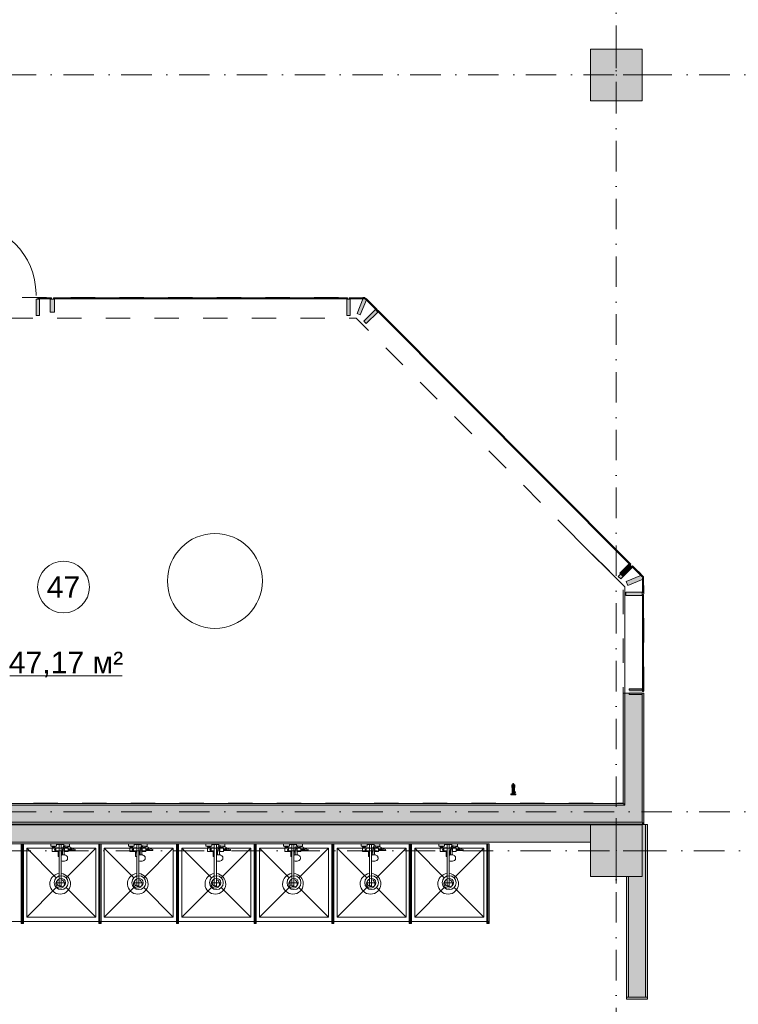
# Model space of a CAD drawing. Header units: millimetres. Extents: x -14761 to 157739, y -22400 to 107990.
# Tile 142 of 256: x 110081 to 118415, y 34219 to 45642. Entities that reach past the tile are written whole.
import ezdxf

# ---------------------------------------------------------------- set-up
doc = ezdxf.new("R2010")
doc.units = ezdxf.units.MM
doc.header["$MEASUREMENT"] = 0
doc.linetypes.add('Штриховая', pattern=[564.444447, 282.222223, -282.222223])
doc.linetypes.add('Штрихпунктирная', pattern=[670.277762, 352.777767, -176.388884, 0, -141.111112])
for name, color, linetype in [('Интерьер - Оборудование', 7, 'Continuous'), ('Интерьер - Сантехника', 7, 'Continuous'), ('Конструктив - Колонны', 7, 'Continuous'), ('Конструктив - Навесные Стены', 7, 'Continuous'), ('Конструктив - Стены Блок 200 нов', 7, 'Continuous'), ('Конструктив - Стены Внутр сущ.', 7, 'Continuous'), ('Чертеж и Рисунок', 7, 'Continuous'), ('Элемент Модели - Зона', 7, 'Continuous'), ('Элемент Модели - Оси', 7, 'Continuous')]:
    doc.layers.add(name, color=color, linetype=linetype)
doc.styles.add('СГЕНЕРИР_СТИЛЬ_1', font='txt')

msp = doc.modelspace()

# ---------------------------------------------------------------- hatches: boundary and pattern name
at = {"layer": 'Интерьер - Оборудование', "linetype": 'Continuous', "lineweight": 0, "true_color": 0xe5e5e5}
msp.add_hatch(color=254, dxfattribs=at).paths.add_polyline_path([(115822, 36677), (115832, 36677), (115832, 36678), (115832, 36679), (115832, 36681), (115832, 36683), (115832, 36684), (115832, 36685), (115822, 36685), (115822, 36686), (115822, 36687), (115822, 36687), (115818, 36687), (115818, 36728), (115819, 36728), (115819, 36734), (115819, 36734), (115820, 36734), (115821, 36734), (115822, 36734), (115822, 36765), (115821, 36766), (115820, 36766), (115820, 36766), (115819, 36766), (115818, 36766), (115816, 36766), (115813, 36766), (115811, 36766), (115810, 36766), (115810, 36769), (115810, 36773), (115810, 36774), (115809, 36777), (115808, 36778), (115807, 36779), (115806, 36779), (115805, 36779), (115802, 36779), (115801, 36778), (115800, 36777), (115800, 36776), (115800, 36775), (115800, 36774), (115800, 36770), (115800, 36766), (115799, 36766), (115796, 36766), (115794, 36766), (115792, 36766), (115790, 36766), (115789, 36766), (115789, 36766), (115788, 36766), (115788, 36765), (115788, 36734), (115788, 36734), (115789, 36734), (115790, 36734), (115791, 36734), (115791, 36728), (115791, 36728), (115791, 36727), (115791, 36661), (115790, 36661), (115784, 36661), (115779, 36661), (115776, 36661), (115775, 36661), (115775, 36649), (115776, 36649), (115779, 36649), (115784, 36649), (115790, 36649), (115797, 36649), (115805, 36649), (115812, 36649), (115819, 36649), (115825, 36649), (115830, 36649), (115833, 36649), (115835, 36649), (115835, 36661), (115833, 36661), (115830, 36661), (115825, 36661), (115819, 36661), (115818, 36661), (115818, 36675), (115822, 36675), (115822, 36675), (115822, 36676)])
at = {"layer": 'Интерьер - Оборудование', "linetype": 'Continuous', "lineweight": 0, "true_color": 0x000000}
for points in [[(110124, 36080), (110100, 36080), (110100, 35180), (110124, 35180)], [(111024, 36080), (111000, 36080), (111000, 35180), (111024, 35180)], [(111924, 36080), (111900, 36080), (111900, 35180), (111924, 35180)], [(112824, 36080), (112800, 36080), (112800, 35180), (112824, 35180)], [(113724, 36080), (113700, 36080), (113700, 35180), (113724, 35180)], [(114624, 36080), (114600, 36080), (114600, 35180), (114624, 35180)], [(115524, 36080), (115500, 36080), (115500, 35180), (115524, 35180)], [(110124, 35155), (110124, 35180), (110099, 35180), (110099, 35155)], [(111024, 35155), (111024, 35180), (110999, 35180), (110999, 35155)], [(111924, 35155), (111924, 35180), (111899, 35180), (111899, 35155)], [(112824, 35155), (112824, 35180), (112799, 35180), (112799, 35155)], [(113724, 35155), (113724, 35180), (113699, 35180), (113699, 35155)], [(114624, 35155), (114624, 35180), (114599, 35180), (114599, 35155)], [(115524, 35155), (115524, 35180), (115499, 35180), (115499, 35155)]]:
    msp.add_hatch(color=18, dxfattribs=at).paths.add_polyline_path(points)
at = {"layer": 'Конструктив - Колонны', "linetype": 'Continuous', "lineweight": 0, "true_color": 0x000000}
for points in [[(116700, 44700), (117300, 44700), (117300, 45300), (116700, 45300)], [(116700, 35700), (117300, 35700), (117300, 36300), (116700, 36300)]]:
    msp.add_hatch(color=18, dxfattribs=at).paths.add_polyline_path(points)
at = {"layer": 'Конструктив - Навесные Стены', "linetype": 'Continuous', "lineweight": 0, "true_color": 0x000000}
for points in [[(110270, 42210), (110310, 42210), (110310, 42400), (110270, 42400)], [(110292, 42415), (110292, 42405), (110400, 42405), (110400, 42415)], [(110400, 42415), (110400, 42405), (110451, 42405), (110451, 42415)], [(110486, 42250), (110486, 42400), (110436, 42400), (110436, 42250)], [(110471, 42415), (110471, 42405), (113883, 42405), (113883, 42415)], [(113913, 42210), (113913, 42400), (113873, 42400), (113873, 42210)], [(113903, 42415), (113903, 42405), (114077, 42405), (114076, 42415)], [(113993, 42233), (114030, 42218), (114103, 42393), (114066, 42409)], [(114100, 42406), (114093, 42399), (114216, 42275), (114223, 42282)], [(114071, 42145), (114099, 42116), (114234, 42250), (114206, 42279)], [(114237, 42268), (114230, 42261), (117161, 39319), (117168, 39326)], [(117022, 39181), (117051, 39153), (117184, 39288), (117156, 39316)], [(117076, 39184), (117182, 39290), (117146, 39325), (117041, 39219)], [(117188, 39306), (117181, 39299), (117298, 39183), (117305, 39190)], [(117135, 39078), (117310, 39151), (117291, 39197), (117116, 39124)], [(117315, 39166), (117305, 39166), (117305, 38992), (117315, 38992)], [(117110, 38962), (117300, 38962), (117300, 39002), (117110, 39002)], [(117315, 38972), (117305, 38972), (117305, 37848), (117315, 37848)], [(117150, 37880), (117150, 37830), (117300, 37830), (117300, 37880)], [(117150, 37863), (117150, 37813), (117300, 37813), (117300, 37863)]]:
    msp.add_hatch(color=18, dxfattribs=at).paths.add_polyline_path(points)
at = {"layer": 'Конструктив - Стены Блок 200 нов', "linetype": 'Continuous', "lineweight": 0, "true_color": 0x000000}
for points in [[(117100, 36550), (117100, 37830), (117080, 37830), (117080, 36550)], [(117300, 36530), (117300, 37830), (117100, 37830), (117100, 36530)], [(117320, 37830), (117300, 37830), (117300, 36330), (117320, 36330)], [(108100, 36330), (117100, 36330), (117100, 36530), (108100, 36530)], [(108120, 36530), (117080, 36530), (117080, 36550), (108120, 36550)], [(117080, 36550), (117080, 36530), (117100, 36530)], [(117080, 36550), (117100, 36530), (117100, 36550)], [(117100, 36530), (117100, 36330), (117300, 36330)], [(117100, 36530), (117300, 36330), (117300, 36530)], [(117300, 36330), (90050, 36330), (90050, 36310), (117300, 36310)], [(117300, 36330), (117300, 36310), (117320, 36310)], [(117320, 36330), (117300, 36330), (117320, 36310)], [(117140, 36300), (117140, 36300), (117120, 36300)], [(117140, 36300), (117120, 36300), (117140, 36300)], [(117340, 36305), (117140, 36300), (117140, 36300), (117300, 36300), (117300, 35700), (117140, 35700), (117140, 34300), (117340, 34300)], [(117360, 36305), (117340, 36305), (117340, 34300), (117360, 34300)], [(117140, 35700), (117120, 35700), (117120, 34300), (117140, 34300)], [(117120, 34300), (117120, 34280), (117360, 34280), (117360, 34300), (117140, 34300)], [(117140, 34275), (117340, 34275), (117340, 34280), (117140, 34280)]]:
    msp.add_hatch(color=18, dxfattribs=at).paths.add_polyline_path(points)
at = {"layer": 'Конструктив - Стены Внутр сущ.', "linetype": 'Continuous', "lineweight": 0, "true_color": 0x000000}
msp.add_hatch(color=18, dxfattribs=at).paths.add_polyline_path([(108300, 36300), (108300, 36100), (116700, 36100), (116700, 36300)])

# ---------------------------------------------------------------- linework, layer by layer
at = {"color": 7, "linetype": 'Continuous', "lineweight": 15}
msp.add_circle((112345, 39130), 550, dxfattribs=at)
at = {"layer": 'Интерьер - Оборудование', "color": 7, "linetype": 'Continuous', "lineweight": 15}
for p, q in [((115822, 36765), (115788, 36765)), ((115819, 36734), (115791, 36734)), ((115795, 36726), (115795, 36718)), ((115796, 36718), (115813, 36718)), ((115810, 36766), (115800, 36766)), ((115815, 36718), (115815, 36726)), ((115818, 36675), (115818, 36687)), ((115822, 36677), (115822, 36685)), ((115818, 36661), (115791, 36661)), ((110099, 35180), (110099, 36080)), ((110099, 36080), (110100, 36080)), ((110124, 35180), (110124, 36080)), ((110124, 36080), (110124, 36080)), ((110457, 36054), (110493, 36054)), ((110461, 36040), (110489, 36040)), ((110461, 36032), (110489, 36032)), ((110466, 36054), (110466, 36040)), ((110484, 36054), (110484, 36040)), ((110500, 36032), (110500, 36000)), ((110500, 36000), (110538, 36000)), ((110525, 35992), (110538, 35992)), ((110538, 36072), (110562, 36072)), ((110538, 36036), (110538, 35935)), ((110562, 35883), (110562, 36036)), ((110577, 36000), (110562, 36000)), ((110577, 35992), (110562, 35992)), ((110575, 35992), (110575, 35952)), ((110576, 35971), (110577, 36013)), ((110577, 36015), (110578, 36016)), ((110577, 36013), (110577, 36015)), ((110578, 36016), (110579, 36018)), ((110579, 36018), (110580, 36019)), ((110580, 36019), (110582, 36019)), ((110594, 36036), (110581, 36036)), ((110584, 36020), (110582, 36019)), ((110582, 36019), (110584, 36020)), ((110582, 36019), (110582, 36019)), ((110582, 36019), (110582, 36019)), ((110587, 36021), (110584, 36020)), ((110584, 36020), (110590, 36020)), ((110590, 36020), (110587, 36021)), ((110592, 36019), (110590, 36020)), ((110590, 36020), (110592, 36019)), ((110592, 36057), (110591, 36057)), ((110593, 36057), (110592, 36057)), ((110592, 36019), (110592, 36019)), ((110592, 36019), (110592, 36019)), ((110592, 36019), (110593, 36019)), ((110606, 36059), (110593, 36057)), ((110593, 36019), (110595, 36018)), ((110595, 36018), (110596, 36016)), ((110596, 36016), (110597, 36015)), ((110597, 36015), (110597, 36013)), ((110597, 35992), (110597, 36013)), ((110600, 36000), (110597, 36000)), ((110600, 36000), (110600, 36032)), ((110600, 36028), (110600, 36031)), ((110600, 36025), (110600, 36028)), ((110600, 36022), (110600, 36025)), ((110607, 36059), (110606, 36059)), ((110612, 36059), (110607, 36059)), ((110608, 36046), (110607, 36046)), ((110627, 36042), (110608, 36046)), ((110611, 36040), (110616, 36040)), ((110639, 36032), (110611, 36032)), ((110631, 36055), (110612, 36059)), ((110616, 36045), (110616, 36040)), ((110616, 36040), (110634, 36040)), ((110639, 36038), (110627, 36042)), ((110643, 36051), (110631, 36055)), ((110632, 36055), (110632, 36055)), ((110634, 36054), (110643, 36054)), ((110634, 36040), (110634, 36040)), ((110634, 36040), (110634, 36040)), ((110643, 36016), (110643, 36003)), ((110703, 36008), (110684, 36016)), ((110717, 36004), (110703, 36008)), ((110717, 36004), (110719, 36003)), ((110999, 35180), (110999, 36080)), ((110999, 36080), (111000, 36080)), ((111024, 35180), (111024, 36080)), ((111024, 36080), (111024, 36080)), ((111357, 36054), (111393, 36054)), ((111361, 36040), (111389, 36040)), ((111361, 36032), (111389, 36032)), ((111366, 36054), (111366, 36040)), ((111384, 36054), (111384, 36040)), ((111400, 36032), (111400, 36000)), ((111400, 36000), (111438, 36000)), ((111425, 35992), (111438, 35992)), ((111438, 36072), (111462, 36072)), ((111438, 36036), (111438, 35935)), ((111462, 35883), (111462, 36036)), ((111477, 36000), (111462, 36000)), ((111477, 35992), (111462, 35992)), ((111475, 35992), (111475, 35952)), ((111476, 35971), (111477, 36013)), ((111477, 36015), (111478, 36016)), ((111477, 36013), (111477, 36015)), ((111478, 36016), (111479, 36018)), ((111479, 36018), (111480, 36019)), ((111480, 36019), (111482, 36019)), ((111494, 36036), (111481, 36036)), ((111484, 36020), (111482, 36019)), ((111482, 36019), (111484, 36020)), ((111482, 36019), (111482, 36019)), ((111482, 36019), (111482, 36019)), ((111487, 36021), (111484, 36020)), ((111484, 36020), (111490, 36020)), ((111490, 36020), (111487, 36021)), ((111492, 36019), (111490, 36020)), ((111490, 36020), (111492, 36019)), ((111492, 36057), (111491, 36057)), ((111493, 36057), (111492, 36057)), ((111492, 36019), (111492, 36019)), ((111492, 36019), (111492, 36019)), ((111492, 36019), (111493, 36019)), ((111506, 36059), (111493, 36057)), ((111493, 36019), (111495, 36018)), ((111495, 36018), (111496, 36016)), ((111496, 36016), (111497, 36015)), ((111497, 36015), (111497, 36013)), ((111497, 35992), (111497, 36013)), ((111500, 36000), (111497, 36000)), ((111500, 36000), (111500, 36032)), ((111500, 36028), (111500, 36031)), ((111500, 36025), (111500, 36028)), ((111500, 36022), (111500, 36025)), ((111507, 36059), (111506, 36059)), ((111512, 36059), (111507, 36059)), ((111508, 36046), (111507, 36046)), ((111527, 36042), (111508, 36046)), ((111511, 36040), (111516, 36040)), ((111539, 36032), (111511, 36032)), ((111531, 36055), (111512, 36059)), ((111516, 36045), (111516, 36040)), ((111516, 36040), (111534, 36040)), ((111539, 36038), (111527, 36042)), ((111543, 36051), (111531, 36055)), ((111532, 36055), (111532, 36055)), ((111534, 36054), (111543, 36054)), ((111534, 36040), (111534, 36040)), ((111534, 36040), (111534, 36040)), ((111543, 36016), (111543, 36003)), ((111603, 36008), (111584, 36016)), ((111617, 36004), (111603, 36008)), ((111617, 36004), (111619, 36003)), ((111899, 35180), (111899, 36080)), ((111899, 36080), (111900, 36080)), ((111924, 35180), (111924, 36080)), ((111924, 36080), (111924, 36080)), ((112257, 36054), (112293, 36054)), ((112261, 36040), (112289, 36040)), ((112261, 36032), (112289, 36032)), ((112266, 36054), (112266, 36040)), ((112284, 36054), (112284, 36040)), ((112300, 36032), (112300, 36000)), ((112300, 36000), (112338, 36000)), ((112325, 35992), (112338, 35992)), ((112338, 36072), (112362, 36072)), ((112338, 36036), (112338, 35935)), ((112362, 35883), (112362, 36036)), ((112377, 36000), (112362, 36000)), ((112377, 35992), (112362, 35992)), ((112375, 35992), (112375, 35952)), ((112376, 35971), (112377, 36013)), ((112377, 36015), (112378, 36016)), ((112377, 36013), (112377, 36015)), ((112378, 36016), (112379, 36018)), ((112379, 36018), (112380, 36019)), ((112380, 36019), (112382, 36019)), ((112394, 36036), (112381, 36036)), ((112384, 36020), (112382, 36019)), ((112382, 36019), (112384, 36020)), ((112382, 36019), (112382, 36019)), ((112382, 36019), (112382, 36019)), ((112387, 36021), (112384, 36020)), ((112384, 36020), (112390, 36020)), ((112390, 36020), (112387, 36021)), ((112392, 36019), (112390, 36020)), ((112390, 36020), (112392, 36019)), ((112392, 36057), (112391, 36057)), ((112393, 36057), (112392, 36057)), ((112392, 36019), (112392, 36019)), ((112392, 36019), (112392, 36019)), ((112392, 36019), (112393, 36019)), ((112406, 36059), (112393, 36057)), ((112393, 36019), (112395, 36018)), ((112395, 36018), (112396, 36016)), ((112396, 36016), (112397, 36015)), ((112397, 36015), (112397, 36013)), ((112397, 35992), (112397, 36013)), ((112400, 36000), (112397, 36000)), ((112400, 36000), (112400, 36032)), ((112400, 36028), (112400, 36031)), ((112400, 36025), (112400, 36028)), ((112400, 36022), (112400, 36025)), ((112407, 36059), (112406, 36059)), ((112412, 36059), (112407, 36059)), ((112408, 36046), (112407, 36046)), ((112427, 36042), (112408, 36046)), ((112411, 36040), (112416, 36040)), ((112439, 36032), (112411, 36032)), ((112431, 36055), (112412, 36059)), ((112416, 36045), (112416, 36040)), ((112416, 36040), (112434, 36040)), ((112439, 36038), (112427, 36042)), ((112443, 36051), (112431, 36055)), ((112432, 36055), (112432, 36055)), ((112434, 36054), (112443, 36054)), ((112434, 36040), (112434, 36040)), ((112434, 36040), (112434, 36040)), ((112443, 36016), (112443, 36003)), ((112503, 36008), (112484, 36016)), ((112517, 36004), (112503, 36008)), ((112517, 36004), (112519, 36003)), ((112799, 35180), (112799, 36080)), ((112799, 36080), (112800, 36080)), ((112824, 35180), (112824, 36080)), ((112824, 36080), (112824, 36080)), ((113157, 36054), (113193, 36054)), ((113161, 36040), (113189, 36040)), ((113161, 36032), (113189, 36032)), ((113166, 36054), (113166, 36040)), ((113184, 36054), (113184, 36040)), ((113200, 36032), (113200, 36000)), ((113200, 36000), (113238, 36000)), ((113225, 35992), (113238, 35992)), ((113238, 36072), (113262, 36072)), ((113238, 36036), (113238, 35935)), ((113262, 35883), (113262, 36036)), ((113277, 36000), (113262, 36000)), ((113277, 35992), (113262, 35992)), ((113275, 35992), (113275, 35952)), ((113276, 35971), (113277, 36013)), ((113277, 36015), (113278, 36016)), ((113277, 36013), (113277, 36015)), ((113278, 36016), (113279, 36018)), ((113279, 36018), (113280, 36019)), ((113280, 36019), (113282, 36019)), ((113294, 36036), (113281, 36036)), ((113284, 36020), (113282, 36019)), ((113282, 36019), (113284, 36020)), ((113282, 36019), (113282, 36019)), ((113282, 36019), (113282, 36019)), ((113287, 36021), (113284, 36020)), ((113284, 36020), (113290, 36020)), ((113290, 36020), (113287, 36021)), ((113292, 36019), (113290, 36020)), ((113290, 36020), (113292, 36019)), ((113292, 36057), (113291, 36057)), ((113293, 36057), (113292, 36057)), ((113292, 36019), (113292, 36019)), ((113292, 36019), (113292, 36019)), ((113292, 36019), (113293, 36019)), ((113306, 36059), (113293, 36057)), ((113293, 36019), (113295, 36018)), ((113295, 36018), (113296, 36016)), ((113296, 36016), (113297, 36015)), ((113297, 36015), (113297, 36013)), ((113297, 35992), (113297, 36013)), ((113300, 36000), (113297, 36000)), ((113300, 36000), (113300, 36032)), ((113300, 36028), (113300, 36031)), ((113300, 36025), (113300, 36028)), ((113300, 36022), (113300, 36025)), ((113307, 36059), (113306, 36059)), ((113312, 36059), (113307, 36059)), ((113308, 36046), (113307, 36046)), ((113327, 36042), (113308, 36046)), ((113311, 36040), (113316, 36040)), ((113339, 36032), (113311, 36032)), ((113331, 36055), (113312, 36059)), ((113316, 36045), (113316, 36040)), ((113316, 36040), (113334, 36040)), ((113339, 36038), (113327, 36042)), ((113343, 36051), (113331, 36055)), ((113332, 36055), (113332, 36055)), ((113334, 36054), (113343, 36054)), ((113334, 36040), (113334, 36040)), ((113334, 36040), (113334, 36040)), ((113343, 36016), (113343, 36003)), ((113403, 36008), (113384, 36016)), ((113417, 36004), (113403, 36008)), ((113417, 36004), (113419, 36003)), ((113699, 35180), (113699, 36080)), ((113699, 36080), (113700, 36080)), ((113724, 35180), (113724, 36080)), ((113724, 36080), (113724, 36080)), ((114057, 36054), (114093, 36054)), ((114061, 36040), (114089, 36040)), ((114061, 36032), (114089, 36032)), ((114066, 36054), (114066, 36040)), ((114084, 36054), (114084, 36040)), ((114100, 36032), (114100, 36000)), ((114100, 36000), (114138, 36000)), ((114125, 35992), (114138, 35992)), ((114138, 36072), (114162, 36072)), ((114138, 36036), (114138, 35935)), ((114162, 35883), (114162, 36036)), ((114177, 36000), (114162, 36000)), ((114177, 35992), (114162, 35992)), ((114175, 35992), (114175, 35952)), ((114176, 35971), (114177, 36013)), ((114177, 36015), (114178, 36016)), ((114177, 36013), (114177, 36015)), ((114178, 36016), (114179, 36018)), ((114179, 36018), (114180, 36019)), ((114180, 36019), (114182, 36019)), ((114194, 36036), (114181, 36036)), ((114184, 36020), (114182, 36019)), ((114182, 36019), (114184, 36020)), ((114182, 36019), (114182, 36019)), ((114182, 36019), (114182, 36019)), ((114187, 36021), (114184, 36020)), ((114184, 36020), (114190, 36020)), ((114190, 36020), (114187, 36021)), ((114192, 36019), (114190, 36020)), ((114190, 36020), (114192, 36019)), ((114192, 36057), (114191, 36057)), ((114193, 36057), (114192, 36057)), ((114192, 36019), (114192, 36019)), ((114192, 36019), (114192, 36019)), ((114192, 36019), (114193, 36019)), ((114206, 36059), (114193, 36057)), ((114193, 36019), (114195, 36018)), ((114195, 36018), (114196, 36016)), ((114196, 36016), (114197, 36015)), ((114197, 36015), (114197, 36013)), ((114197, 35992), (114197, 36013)), ((114200, 36000), (114197, 36000)), ((114200, 36000), (114200, 36032)), ((114200, 36028), (114200, 36031)), ((114200, 36025), (114200, 36028)), ((114200, 36022), (114200, 36025)), ((114207, 36059), (114206, 36059)), ((114212, 36059), (114207, 36059)), ((114208, 36046), (114207, 36046)), ((114227, 36042), (114208, 36046)), ((114211, 36040), (114216, 36040)), ((114239, 36032), (114211, 36032)), ((114231, 36055), (114212, 36059)), ((114216, 36045), (114216, 36040)), ((114216, 36040), (114234, 36040)), ((114239, 36038), (114227, 36042)), ((114243, 36051), (114231, 36055)), ((114232, 36055), (114232, 36055)), ((114234, 36054), (114243, 36054)), ((114234, 36040), (114234, 36040)), ((114234, 36040), (114234, 36040)), ((114243, 36016), (114243, 36003)), ((114303, 36008), (114284, 36016)), ((114317, 36004), (114303, 36008)), ((114317, 36004), (114319, 36003)), ((114599, 35180), (114599, 36080)), ((114599, 36080), (114600, 36080)), ((114624, 35180), (114624, 36080)), ((114624, 36080), (114624, 36080)), ((114957, 36054), (114993, 36054)), ((114961, 36040), (114989, 36040)), ((114961, 36032), (114989, 36032)), ((114966, 36054), (114966, 36040)), ((114984, 36054), (114984, 36040)), ((115000, 36032), (115000, 36000)), ((115000, 36000), (115038, 36000)), ((115025, 35992), (115038, 35992)), ((115038, 36072), (115062, 36072)), ((115038, 36036), (115038, 35935)), ((115062, 35883), (115062, 36036)), ((115077, 36000), (115062, 36000)), ((115077, 35992), (115062, 35992)), ((115075, 35992), (115075, 35952)), ((115076, 35971), (115077, 36013)), ((115077, 36015), (115078, 36016)), ((115077, 36013), (115077, 36015)), ((115078, 36016), (115079, 36018)), ((115079, 36018), (115080, 36019)), ((115080, 36019), (115082, 36019)), ((115094, 36036), (115081, 36036)), ((115084, 36020), (115082, 36019)), ((115082, 36019), (115084, 36020)), ((115082, 36019), (115082, 36019)), ((115082, 36019), (115082, 36019)), ((115087, 36021), (115084, 36020)), ((115084, 36020), (115090, 36020)), ((115090, 36020), (115087, 36021)), ((115092, 36019), (115090, 36020)), ((115090, 36020), (115092, 36019)), ((115092, 36057), (115091, 36057)), ((115093, 36057), (115092, 36057)), ((115092, 36019), (115092, 36019)), ((115092, 36019), (115092, 36019)), ((115092, 36019), (115093, 36019)), ((115106, 36059), (115093, 36057)), ((115093, 36019), (115095, 36018)), ((115095, 36018), (115096, 36016)), ((115096, 36016), (115097, 36015)), ((115097, 36015), (115097, 36013)), ((115097, 35992), (115097, 36013)), ((115100, 36000), (115097, 36000)), ((115100, 36000), (115100, 36032)), ((115100, 36028), (115100, 36031)), ((115100, 36025), (115100, 36028)), ((115100, 36022), (115100, 36025)), ((115107, 36059), (115106, 36059)), ((115112, 36059), (115107, 36059)), ((115108, 36046), (115107, 36046)), ((115127, 36042), (115108, 36046)), ((115111, 36040), (115116, 36040)), ((115139, 36032), (115111, 36032)), ((115131, 36055), (115112, 36059)), ((115116, 36045), (115116, 36040)), ((115116, 36040), (115134, 36040)), ((115139, 36038), (115127, 36042)), ((115143, 36051), (115131, 36055)), ((115132, 36055), (115132, 36055)), ((115134, 36054), (115143, 36054)), ((115134, 36040), (115134, 36040)), ((115134, 36040), (115134, 36040)), ((115143, 36016), (115143, 36003)), ((115203, 36008), (115184, 36016)), ((115217, 36004), (115203, 36008)), ((115217, 36004), (115219, 36003)), ((115499, 35180), (115499, 36080)), ((115499, 36080), (115500, 36080)), ((115524, 35180), (115524, 36080)), ((115524, 36080), (115524, 36080)), ((110525, 35977), (110538, 35977)), ((110575, 35977), (110562, 35977)), ((110562, 35952), (110562, 35952)), ((110564, 35950), (110562, 35949)), ((110562, 35938), (110562, 35938)), ((110569, 35951), (110564, 35950)), ((110578, 35953), (110569, 35951)), ((110576, 35953), (110576, 35971)), ((110587, 35954), (110578, 35953)), ((110596, 35953), (110587, 35954)), ((110598, 35953), (110596, 35953)), ((111425, 35977), (111438, 35977)), ((111475, 35977), (111462, 35977)), ((111462, 35952), (111462, 35952)), ((111464, 35950), (111462, 35949)), ((111462, 35938), (111462, 35938)), ((111469, 35951), (111464, 35950)), ((111478, 35953), (111469, 35951)), ((111476, 35953), (111476, 35971)), ((111487, 35954), (111478, 35953)), ((111496, 35953), (111487, 35954)), ((111498, 35953), (111496, 35953)), ((112325, 35977), (112338, 35977)), ((112375, 35977), (112362, 35977)), ((112362, 35952), (112362, 35952)), ((112364, 35950), (112362, 35949)), ((112362, 35938), (112362, 35938)), ((112369, 35951), (112364, 35950)), ((112378, 35953), (112369, 35951)), ((112376, 35953), (112376, 35971)), ((112387, 35954), (112378, 35953)), ((112396, 35953), (112387, 35954)), ((112398, 35953), (112396, 35953)), ((113225, 35977), (113238, 35977)), ((113275, 35977), (113262, 35977)), ((113262, 35952), (113262, 35952)), ((113264, 35950), (113262, 35949)), ((113262, 35938), (113262, 35938)), ((113269, 35951), (113264, 35950)), ((113278, 35953), (113269, 35951)), ((113276, 35953), (113276, 35971)), ((113287, 35954), (113278, 35953)), ((113296, 35953), (113287, 35954)), ((113298, 35953), (113296, 35953)), ((114125, 35977), (114138, 35977)), ((114175, 35977), (114162, 35977)), ((114162, 35952), (114162, 35952)), ((114164, 35950), (114162, 35949)), ((114162, 35938), (114162, 35938)), ((114169, 35951), (114164, 35950)), ((114178, 35953), (114169, 35951)), ((114176, 35953), (114176, 35971)), ((114187, 35954), (114178, 35953)), ((114196, 35953), (114187, 35954)), ((114198, 35953), (114196, 35953)), ((115025, 35977), (115038, 35977)), ((115075, 35977), (115062, 35977)), ((115062, 35952), (115062, 35952)), ((115064, 35950), (115062, 35949)), ((115062, 35938), (115062, 35938)), ((115069, 35951), (115064, 35950)), ((115078, 35953), (115069, 35951)), ((115076, 35953), (115076, 35971)), ((115087, 35954), (115078, 35953)), ((115096, 35953), (115087, 35954)), ((115098, 35953), (115096, 35953)), ((110538, 35736), (110538, 35595)), ((110562, 35736), (110562, 35595)), ((111438, 35736), (111438, 35595)), ((111462, 35736), (111462, 35595)), ((112338, 35736), (112338, 35595)), ((112362, 35736), (112362, 35595)), ((113238, 35736), (113238, 35595)), ((113262, 35736), (113262, 35595)), ((114138, 35736), (114138, 35595)), ((114162, 35736), (114162, 35595)), ((115038, 35736), (115038, 35595)), ((115062, 35736), (115062, 35595)), ((110538, 35595), (110562, 35595)), ((111438, 35595), (111462, 35595)), ((112338, 35595), (112362, 35595)), ((113238, 35595), (113262, 35595)), ((114138, 35595), (114162, 35595)), ((115038, 35595), (115062, 35595)), ((110100, 35180), (110099, 35180)), ((110124, 35180), (110124, 35180)), ((111000, 35180), (110999, 35180)), ((111024, 35180), (111024, 35180)), ((111900, 35180), (111899, 35180)), ((111924, 35180), (111924, 35180)), ((112800, 35180), (112799, 35180)), ((112824, 35180), (112824, 35180)), ((113700, 35180), (113699, 35180)), ((113724, 35180), (113724, 35180)), ((114600, 35180), (114599, 35180)), ((114624, 35180), (114624, 35180)), ((115500, 35180), (115499, 35180)), ((115524, 35180), (115524, 35180))]:
    msp.add_line(p, q, dxfattribs=at)
at = {"layer": 'Интерьер - Оборудование', "color": 7, "linetype": 'Continuous', "lineweight": 15, "flags": 128}
for points in [[(115822, 36677), (115832, 36677), (115832, 36678), (115832, 36679), (115832, 36681), (115832, 36683), (115832, 36684), (115832, 36685), (115822, 36685), (115822, 36686), (115822, 36687), (115822, 36687), (115818, 36687), (115818, 36728), (115819, 36728), (115819, 36734), (115819, 36734), (115820, 36734), (115821, 36734), (115822, 36734), (115822, 36765), (115821, 36766), (115820, 36766), (115820, 36766), (115819, 36766), (115818, 36766), (115816, 36766), (115813, 36766), (115811, 36766), (115810, 36766), (115810, 36769), (115810, 36773), (115810, 36774), (115809, 36777), (115808, 36778), (115807, 36779), (115806, 36779), (115805, 36779), (115802, 36779), (115801, 36778), (115800, 36777), (115800, 36776), (115800, 36775), (115800, 36774), (115800, 36770), (115800, 36766), (115799, 36766), (115796, 36766), (115794, 36766), (115792, 36766), (115790, 36766), (115789, 36766), (115789, 36766), (115788, 36766), (115788, 36765), (115788, 36734), (115788, 36734), (115789, 36734), (115790, 36734), (115791, 36734), (115791, 36728), (115791, 36728), (115791, 36727), (115791, 36661), (115790, 36661), (115784, 36661), (115779, 36661), (115776, 36661), (115775, 36661), (115775, 36649), (115776, 36649), (115779, 36649), (115784, 36649), (115790, 36649), (115797, 36649), (115805, 36649), (115812, 36649), (115819, 36649), (115825, 36649), (115830, 36649), (115833, 36649), (115835, 36649), (115835, 36661), (115833, 36661), (115830, 36661), (115825, 36661), (115819, 36661), (115818, 36661), (115818, 36675), (115822, 36675), (115822, 36675), (115822, 36676)], [(110124, 36080), (110100, 36080), (110100, 35180), (110124, 35180)], [(110600, 36036), (110594, 36036), (110598, 36045), (110607, 36046), (110607, 36046), (110607, 36040), (110611, 36040), (110611, 36032), (110600, 36032)], [(110639, 36032), (110639, 36038), (110657, 36032), (110683, 36017), (110684, 36016), (110643, 36016), (110643, 36032)], [(111024, 36080), (111000, 36080), (111000, 35180), (111024, 35180)], [(111500, 36036), (111494, 36036), (111498, 36045), (111507, 36046), (111507, 36046), (111507, 36040), (111511, 36040), (111511, 36032), (111500, 36032)], [(111539, 36032), (111539, 36038), (111557, 36032), (111583, 36017), (111584, 36016), (111543, 36016), (111543, 36032)], [(111924, 36080), (111900, 36080), (111900, 35180), (111924, 35180)], [(112400, 36036), (112394, 36036), (112398, 36045), (112407, 36046), (112407, 36046), (112407, 36040), (112411, 36040), (112411, 36032), (112400, 36032)], [(112439, 36032), (112439, 36038), (112457, 36032), (112483, 36017), (112484, 36016), (112443, 36016), (112443, 36032)], [(112824, 36080), (112800, 36080), (112800, 35180), (112824, 35180)], [(113300, 36036), (113294, 36036), (113298, 36045), (113307, 36046), (113307, 36046), (113307, 36040), (113311, 36040), (113311, 36032), (113300, 36032)], [(113339, 36032), (113339, 36038), (113357, 36032), (113383, 36017), (113384, 36016), (113343, 36016), (113343, 36032)], [(113724, 36080), (113700, 36080), (113700, 35180), (113724, 35180)], [(114200, 36036), (114194, 36036), (114198, 36045), (114207, 36046), (114207, 36046), (114207, 36040), (114211, 36040), (114211, 36032), (114200, 36032)], [(114239, 36032), (114239, 36038), (114257, 36032), (114283, 36017), (114284, 36016), (114243, 36016), (114243, 36032)], [(114624, 36080), (114600, 36080), (114600, 35180), (114624, 35180)], [(115100, 36036), (115094, 36036), (115098, 36045), (115107, 36046), (115107, 36046), (115107, 36040), (115111, 36040), (115111, 36032), (115100, 36032)], [(115139, 36032), (115139, 36038), (115157, 36032), (115183, 36017), (115184, 36016), (115143, 36016), (115143, 36032)], [(115524, 36080), (115500, 36080), (115500, 35180), (115524, 35180)], [(110124, 35155), (110124, 35180), (110099, 35180), (110099, 35155)], [(111024, 35155), (111024, 35180), (110999, 35180), (110999, 35155)], [(111924, 35155), (111924, 35180), (111899, 35180), (111899, 35155)], [(112824, 35155), (112824, 35180), (112799, 35180), (112799, 35155)], [(113724, 35155), (113724, 35180), (113699, 35180), (113699, 35155)], [(114624, 35155), (114624, 35180), (114599, 35180), (114599, 35155)], [(115524, 35155), (115524, 35180), (115499, 35180), (115499, 35155)]]:
    msp.add_lwpolyline(points, close=True, dxfattribs=at)
for points in [[(110538, 35736, 19.949874), (110562, 35736), (110562, 35883), (110574, 35880), (110587, 35879), (110600, 35880), (110612, 35883), (110622, 35888), (110630, 35893), (110635, 35900), (110637, 35908), (110637, 35918), (110636, 35922), (110635, 35929), (110633, 35932), (110629, 35938), (110626, 35940), (110619, 35946), (110610, 35950), (110605, 35951), (110598, 35953), (110597, 35971), (110597, 35992), (110643, 35992), (110643, 36003), (110719, 36003, 0.853753), (110721, 36016), (110708, 36020), (110689, 36029), (110662, 36044), (110643, 36051), (110643, 36054), (110659, 36054), (110659, 36080), (110591, 36080), (110591, 36057), (110590, 36057), (110589, 36056), (110588, 36055), (110588, 36054), (110580, 36036), (110562, 36036), (110562, 36072), (110590, 36072), (110590, 36080), (110510, 36080), (110510, 36072), (110538, 36072), (110538, 36036), (110500, 36036), (110500, 36032), (110489, 36032), (110489, 36040), (110493, 36040), (110493, 36054), (110509, 36054), (110509, 36080), (110441, 36080), (110441, 36054), (110457, 36054), (110457, 36040), (110461, 36040), (110461, 36032), (110457, 36032), (110457, 35992), (110525, 35992), (110525, 35935), (110526, 35935), (110527, 35935), (110530, 35935), (110533, 35935), (110537, 35935), (110538, 35935)], [(111438, 35736, 19.949874), (111462, 35736), (111462, 35883), (111474, 35880), (111487, 35879), (111500, 35880), (111512, 35883), (111522, 35888), (111530, 35893), (111535, 35900), (111537, 35908), (111537, 35918), (111536, 35922), (111535, 35929), (111533, 35932), (111529, 35938), (111526, 35940), (111519, 35946), (111510, 35950), (111505, 35951), (111498, 35953), (111497, 35971), (111497, 35992), (111543, 35992), (111543, 36003), (111619, 36003, 0.853753), (111621, 36016), (111608, 36020), (111589, 36029), (111562, 36044), (111543, 36051), (111543, 36054), (111559, 36054), (111559, 36080), (111491, 36080), (111491, 36057), (111490, 36057), (111489, 36056), (111488, 36055), (111488, 36054), (111480, 36036), (111462, 36036), (111462, 36072), (111490, 36072), (111490, 36080), (111410, 36080), (111410, 36072), (111438, 36072), (111438, 36036), (111400, 36036), (111400, 36032), (111389, 36032), (111389, 36040), (111393, 36040), (111393, 36054), (111409, 36054), (111409, 36080), (111341, 36080), (111341, 36054), (111357, 36054), (111357, 36040), (111361, 36040), (111361, 36032), (111357, 36032), (111357, 35992), (111425, 35992), (111425, 35935), (111426, 35935), (111427, 35935), (111430, 35935), (111433, 35935), (111437, 35935), (111438, 35935)], [(112338, 35736, 19.949874), (112362, 35736), (112362, 35883), (112374, 35880), (112387, 35879), (112400, 35880), (112412, 35883), (112422, 35888), (112430, 35893), (112435, 35900), (112437, 35908), (112437, 35918), (112436, 35922), (112435, 35929), (112433, 35932), (112429, 35938), (112426, 35940), (112419, 35946), (112410, 35950), (112405, 35951), (112398, 35953), (112397, 35971), (112397, 35992), (112443, 35992), (112443, 36003), (112519, 36003, 0.853753), (112521, 36016), (112508, 36020), (112489, 36029), (112462, 36044), (112443, 36051), (112443, 36054), (112459, 36054), (112459, 36080), (112391, 36080), (112391, 36057), (112390, 36057), (112389, 36056), (112388, 36055), (112388, 36054), (112380, 36036), (112362, 36036), (112362, 36072), (112390, 36072), (112390, 36080), (112310, 36080), (112310, 36072), (112338, 36072), (112338, 36036), (112300, 36036), (112300, 36032), (112289, 36032), (112289, 36040), (112293, 36040), (112293, 36054), (112309, 36054), (112309, 36080), (112241, 36080), (112241, 36054), (112257, 36054), (112257, 36040), (112261, 36040), (112261, 36032), (112257, 36032), (112257, 35992), (112325, 35992), (112325, 35935), (112326, 35935), (112327, 35935), (112330, 35935), (112333, 35935), (112337, 35935), (112338, 35935)], [(113238, 35736, 19.949874), (113262, 35736), (113262, 35883), (113274, 35880), (113287, 35879), (113300, 35880), (113312, 35883), (113322, 35888), (113330, 35893), (113335, 35900), (113337, 35908), (113337, 35918), (113336, 35922), (113335, 35929), (113333, 35932), (113329, 35938), (113326, 35940), (113319, 35946), (113310, 35950), (113305, 35951), (113298, 35953), (113297, 35971), (113297, 35992), (113343, 35992), (113343, 36003), (113419, 36003, 0.853753), (113421, 36016), (113408, 36020), (113389, 36029), (113362, 36044), (113343, 36051), (113343, 36054), (113359, 36054), (113359, 36080), (113291, 36080), (113291, 36057), (113290, 36057), (113289, 36056), (113288, 36055), (113288, 36054), (113280, 36036), (113262, 36036), (113262, 36072), (113290, 36072), (113290, 36080), (113210, 36080), (113210, 36072), (113238, 36072), (113238, 36036), (113200, 36036), (113200, 36032), (113189, 36032), (113189, 36040), (113193, 36040), (113193, 36054), (113209, 36054), (113209, 36080), (113141, 36080), (113141, 36054), (113157, 36054), (113157, 36040), (113161, 36040), (113161, 36032), (113157, 36032), (113157, 35992), (113225, 35992), (113225, 35935), (113226, 35935), (113227, 35935), (113230, 35935), (113233, 35935), (113237, 35935), (113238, 35935)], [(114138, 35736, 19.949874), (114162, 35736), (114162, 35883), (114174, 35880), (114187, 35879), (114200, 35880), (114212, 35883), (114222, 35888), (114230, 35893), (114235, 35900), (114237, 35908), (114237, 35918), (114236, 35922), (114235, 35929), (114233, 35932), (114229, 35938), (114226, 35940), (114219, 35946), (114210, 35950), (114205, 35951), (114198, 35953), (114197, 35971), (114197, 35992), (114243, 35992), (114243, 36003), (114319, 36003, 0.853753), (114321, 36016), (114308, 36020), (114289, 36029), (114262, 36044), (114243, 36051), (114243, 36054), (114259, 36054), (114259, 36080), (114191, 36080), (114191, 36057), (114190, 36057), (114189, 36056), (114188, 36055), (114188, 36054), (114180, 36036), (114162, 36036), (114162, 36072), (114190, 36072), (114190, 36080), (114110, 36080), (114110, 36072), (114138, 36072), (114138, 36036), (114100, 36036), (114100, 36032), (114089, 36032), (114089, 36040), (114093, 36040), (114093, 36054), (114109, 36054), (114109, 36080), (114041, 36080), (114041, 36054), (114057, 36054), (114057, 36040), (114061, 36040), (114061, 36032), (114057, 36032), (114057, 35992), (114125, 35992), (114125, 35935), (114126, 35935), (114127, 35935), (114130, 35935), (114133, 35935), (114137, 35935), (114138, 35935)], [(115038, 35736, 19.949874), (115062, 35736), (115062, 35883), (115074, 35880), (115087, 35879), (115100, 35880), (115112, 35883), (115122, 35888), (115130, 35893), (115135, 35900), (115137, 35908), (115137, 35918), (115136, 35922), (115135, 35929), (115133, 35932), (115129, 35938), (115126, 35940), (115119, 35946), (115110, 35950), (115105, 35951), (115098, 35953), (115097, 35971), (115097, 35992), (115143, 35992), (115143, 36003), (115219, 36003, 0.853753), (115221, 36016), (115208, 36020), (115189, 36029), (115162, 36044), (115143, 36051), (115143, 36054), (115159, 36054), (115159, 36080), (115091, 36080), (115091, 36057), (115090, 36057), (115089, 36056), (115088, 36055), (115088, 36054), (115080, 36036), (115062, 36036), (115062, 36072), (115090, 36072), (115090, 36080), (115010, 36080), (115010, 36072), (115038, 36072), (115038, 36036), (115000, 36036), (115000, 36032), (114989, 36032), (114989, 36040), (114993, 36040), (114993, 36054), (115009, 36054), (115009, 36080), (114941, 36080), (114941, 36054), (114957, 36054), (114957, 36040), (114961, 36040), (114961, 36032), (114957, 36032), (114957, 35992), (115025, 35992), (115025, 35935), (115026, 35935), (115027, 35935), (115030, 35935), (115033, 35935), (115037, 35935), (115038, 35935)]]:
    msp.add_lwpolyline(points, format="xyb", close=True, dxfattribs=at)
at = {"layer": 'Интерьер - Оборудование', "color": 7, "linetype": 'Continuous', "lineweight": 15}
for centre, radius, start, end in [((115794, 36725), 4.8, 117.7735, 128.0146), ((115792, 36728), 0.883, 128.0148, 180), ((115792, 36728), 0.883, 180, 231.9852), ((115794, 36731), 4.8, 231.9854, 242.2265), ((115795, 36722), 7.86, 106.088, 117.7735), ((115795, 36734), 7.77, 242.2265, 253.6601), ((115800, 36707), 24.1, 102.2648, 106.0881), ((115800, 36749), 23.3, 253.6601, 257.4903), ((115802, 36696), 35.2, 94.1641, 102.2648), ((115795, 36718), 0.422, 180, 280.2158), ((115796, 36712), 5.65, 90, 100.216), ((115805, 36663), 68.6, 90, 94.1641), ((115805, 36663), 68.6, 85.8359, 90), ((115807, 36696), 35.2, 77.7352, 85.8359), ((115813, 36712), 5.65, 79.784, 90), ((115814, 36718), 0.422, 259.7842, 0), ((115809, 36707), 24.1, 73.9119, 77.7352), ((115810, 36749), 23.3, 282.5097, 286.3399), ((115814, 36722), 7.86, 62.2265, 73.912), ((115814, 36734), 7.77, 286.3399, 297.7735), ((115818, 36728), 0.883, 0, 51.9852), ((115815, 36725), 4.8, 51.9854, 62.2265), ((115818, 36728), 0.883, 308.0148, 0), ((115815, 36731), 4.8, 297.7735, 308.0146), ((110495, 36010), 9, 60, 300), ((111395, 36010), 9, 60, 300), ((112295, 36010), 9, 60, 300), ((113195, 36010), 9, 60, 300), ((114095, 36010), 9, 60, 300), ((114995, 36010), 9, 60, 300), ((110550, 35617), 50, 103.8865, 76.1135), ((111450, 35617), 50, 103.8865, 76.1135), ((112350, 35617), 50, 103.8865, 76.1135), ((113250, 35617), 50, 103.8865, 76.1135), ((114150, 35617), 50, 103.8865, 76.1135), ((115050, 35617), 50, 103.8865, 76.1135)]:
    msp.add_arc(centre, radius, start, end, dxfattribs=at)
at = {"layer": 'Интерьер - Сантехника', "color": 7, "linetype": 'Continuous', "lineweight": 15}
for p, q in [((110162, 36030), (110162, 35230)), ((110962, 36030), (110162, 36030)), ((110162, 36030), (110505, 35687)), ((110962, 36030), (110619, 35687)), ((110962, 35230), (110962, 36030)), ((111062, 36030), (111062, 35230)), ((111862, 36030), (111062, 36030)), ((111062, 36030), (111405, 35687)), ((111862, 36030), (111519, 35687)), ((111862, 35230), (111862, 36030)), ((111962, 36030), (111962, 35230)), ((112762, 36030), (111962, 36030)), ((111962, 36030), (112305, 35687)), ((112762, 36030), (112419, 35687)), ((112762, 35230), (112762, 36030)), ((112862, 36030), (112862, 35230)), ((113662, 36030), (112862, 36030)), ((112862, 36030), (113205, 35687)), ((113662, 36030), (113319, 35687)), ((113662, 35230), (113662, 36030)), ((113762, 36030), (113762, 35230)), ((114562, 36030), (113762, 36030)), ((113762, 36030), (114105, 35687)), ((114562, 36030), (114219, 35687)), ((114562, 35230), (114562, 36030)), ((114662, 36030), (114662, 35230)), ((115462, 36030), (114662, 36030)), ((114662, 36030), (115005, 35687)), ((115462, 36030), (115119, 35687)), ((115462, 35230), (115462, 36030)), ((110562, 35580), (110562, 35680)), ((111462, 35580), (111462, 35680)), ((112362, 35580), (112362, 35680)), ((113262, 35580), (113262, 35680)), ((114162, 35580), (114162, 35680)), ((115062, 35580), (115062, 35680)), ((110162, 35230), (110505, 35573)), ((110512, 35630), (110612, 35630)), ((110962, 35230), (110619, 35573)), ((111062, 35230), (111405, 35573)), ((111412, 35630), (111512, 35630)), ((111862, 35230), (111519, 35573)), ((111962, 35230), (112305, 35573)), ((112312, 35630), (112412, 35630)), ((112762, 35230), (112419, 35573)), ((112862, 35230), (113205, 35573)), ((113212, 35630), (113312, 35630)), ((113662, 35230), (113319, 35573)), ((113762, 35230), (114105, 35573)), ((114112, 35630), (114212, 35630)), ((114562, 35230), (114219, 35573)), ((114662, 35230), (115005, 35573)), ((115012, 35630), (115112, 35630)), ((115462, 35230), (115119, 35573)), ((110162, 35230), (110962, 35230)), ((111062, 35230), (111862, 35230)), ((111962, 35230), (112762, 35230)), ((112862, 35230), (113662, 35230)), ((113762, 35230), (114562, 35230)), ((114662, 35230), (115462, 35230))]:
    msp.add_line(p, q, dxfattribs=at)
at = {"layer": 'Интерьер - Сантехника', "color": 7, "linetype": 'Continuous', "lineweight": 15, "flags": 128}
for points in [[(109212, 35180), (110112, 35180), (110112, 36080), (109212, 36080)], [(110112, 35180), (111012, 35180), (111012, 36080), (110112, 36080)], [(111012, 35180), (111912, 35180), (111912, 36080), (111012, 36080)], [(111912, 35180), (112812, 35180), (112812, 36080), (111912, 36080)], [(112812, 35180), (113712, 35180), (113712, 36080), (112812, 36080)], [(113712, 35180), (114612, 35180), (114612, 36080), (113712, 36080)], [(114612, 35180), (115512, 35180), (115512, 36080), (114612, 36080)]]:
    msp.add_lwpolyline(points, close=True, dxfattribs=at)
at = {"layer": 'Интерьер - Сантехника', "color": 7, "linetype": 'Continuous', "lineweight": 15}
for centre, radius in [((110562, 35630), 80), ((110562, 35630), 50), ((111462, 35630), 80), ((111462, 35630), 50), ((112362, 35630), 80), ((112362, 35630), 50), ((113262, 35630), 80), ((113262, 35630), 50), ((114162, 35630), 80), ((114162, 35630), 50), ((115062, 35630), 80), ((115062, 35630), 50)]:
    msp.add_circle(centre, radius, dxfattribs=at)
at = {"layer": 'Конструктив - Колонны', "color": 251, "linetype": 'Continuous', "lineweight": 5, "true_color": 0x575757}
for p, q in [((117000, 45080), (117000, 45380)), ((116920, 45000), (116620, 45000)), ((117000, 44920), (117000, 44620)), ((117080, 45000), (117380, 45000)), ((117000, 36080), (117000, 36380)), ((116920, 36000), (116620, 36000)), ((117080, 36000), (117380, 36000)), ((117000, 35920), (117000, 35620))]:
    msp.add_line(p, q, dxfattribs=at)
at = {"layer": 'Конструктив - Колонны', "color": 251, "linetype": 'Continuous', "lineweight": 15, "true_color": 0x575757, "flags": 128}
for points in [[(116700, 44700), (117300, 44700), (117300, 45300), (116700, 45300)], [(116700, 35700), (117300, 35700), (117300, 36300), (116700, 36300)]]:
    msp.add_lwpolyline(points, close=True, dxfattribs=at)
at = {"layer": 'Конструктив - Колонны', "color": 251, "linetype": 'Continuous', "lineweight": 5, "true_color": 0x575757}
for p in [(117000, 45000), (117000, 36000)]:
    msp.add_point(p, dxfattribs=at)
at = {"layer": 'Конструктив - Навесные Стены', "color": 7, "linetype": 'Continuous', "lineweight": 15}
for p, q in [((110270, 42460), (110270, 42440)), ((110270, 42440), (110270, 42460)), ((110310, 42400), (110270, 42400)), ((110270, 42400), (110270, 42210)), ((110310, 42400), (110310, 42210)), ((110486, 42400), (110436, 42400)), ((110436, 42400), (110436, 42250)), ((110486, 42400), (110486, 42250)), ((113873, 42400), (113873, 42210)), ((113913, 42400), (113873, 42400)), ((113913, 42400), (113913, 42210)), ((114066, 42409), (113993, 42233)), ((114103, 42393), (114030, 42218)), ((114066, 42409), (114103, 42393)), ((114206, 42279), (114071, 42145)), ((114206, 42279), (114234, 42250)), ((110310, 42210), (110270, 42210)), ((110486, 42250), (110436, 42250)), ((113913, 42210), (113873, 42210)), ((113993, 42233), (114030, 42218)), ((114234, 42250), (114099, 42116)), ((114071, 42145), (114099, 42116)), ((117156, 39316), (117022, 39181)), ((117146, 39325), (117041, 39219)), ((117146, 39325), (117182, 39290)), ((117156, 39316), (117184, 39288)), ((117022, 39181), (117051, 39153)), ((117041, 39219), (117076, 39184)), ((117184, 39288), (117051, 39153)), ((117182, 39290), (117076, 39184)), ((117291, 39197), (117116, 39124)), ((117291, 39197), (117310, 39151)), ((117116, 39124), (117135, 39078)), ((117310, 39151), (117135, 39078)), ((117110, 39002), (117110, 38962)), ((117300, 39002), (117110, 39002)), ((117300, 38962), (117110, 38962)), ((117300, 39002), (117300, 38962)), ((117150, 37880), (117150, 37863)), ((117300, 37880), (117150, 37880)), ((117300, 37863), (117150, 37863)), ((117300, 37830), (117150, 37830)), ((117150, 37830), (117150, 37813)), ((117300, 37813), (117150, 37813)), ((117300, 37880), (117300, 37863)), ((117300, 37830), (117300, 37813))]:
    msp.add_line(p, q, dxfattribs=at)
at = {"layer": 'Конструктив - Навесные Стены', "color": 7, "linetype": 'Continuous', "lineweight": 15, "flags": 128}
for points in [[(110292, 42415), (110292, 42405), (110400, 42405), (110400, 42415)], [(110400, 42415), (110400, 42405), (110451, 42405), (110451, 42415)], [(110471, 42415), (110471, 42405), (113883, 42405), (113883, 42415)], [(113903, 42415), (113903, 42405), (114077, 42405), (114076, 42415)], [(114100, 42406), (114093, 42399), (114216, 42275), (114223, 42282)], [(114237, 42268), (114230, 42261), (117161, 39319), (117168, 39326)], [(117188, 39306), (117181, 39299), (117298, 39183), (117305, 39190)], [(117315, 39166), (117305, 39166), (117305, 38992), (117315, 38992)], [(117315, 38972), (117305, 38972), (117305, 37848), (117315, 37848)]]:
    msp.add_lwpolyline(points, close=True, dxfattribs=at)
at = {"layer": 'Конструктив - Навесные Стены', "color": 7, "linetype": 'Continuous', "lineweight": 15}
msp.add_arc((109450, 42460), 820, 0, 90, dxfattribs=at)
at = {"layer": 'Конструктив - Стены Блок 200 нов', "color": 251, "linetype": 'Continuous', "lineweight": 20, "true_color": 0x575757}
for p, q in [((117100, 37830), (117100, 36530)), ((117300, 36530), (117300, 37830)), ((117080, 36530), (108100, 36530)), ((117080, 36530), (117100, 36530)), ((117080, 36530), (117100, 36530)), ((117300, 36330), (117300, 36530)), ((108100, 36330), (117100, 36330)), ((117100, 36330), (117300, 36330)), ((117100, 36330), (117300, 36330)), ((117140, 36300), (117140, 36300)), ((117340, 34300), (117340, 36305)), ((117140, 35700), (117140, 34300)), ((117120, 34300), (117120, 34280)), ((117120, 34300), (117120, 34280)), ((117360, 34280), (117120, 34280)), ((117360, 34280), (117120, 34280)), ((117140, 34300), (117360, 34300)), ((117360, 34300), (117360, 34280))]:
    msp.add_line(p, q, dxfattribs=at)
at = {"layer": 'Конструктив - Стены Блок 200 нов', "color": 251, "linetype": 'Continuous', "lineweight": 20, "true_color": 0x575757, "flags": 128}
for points in [[(117100, 37830), (117080, 37830)], [(117080, 37830), (117080, 36550)], [(117300, 37830), (117100, 37830)], [(117320, 37830), (117300, 37830)], [(117320, 36310), (117320, 37830)], [(117080, 36550), (108120, 36550)], [(90050, 36310), (117300, 36310)], [(117140, 36300), (117120, 36300)], [(117340, 36305), (117140, 36300)], [(117320, 36310), (117300, 36310)], [(117360, 36305), (117340, 36305)], [(117360, 34300), (117360, 36305)], [(117120, 35700), (117120, 34300)]]:
    msp.add_lwpolyline(points, dxfattribs=at)
at = {"layer": 'Конструктив - Стены Внутр сущ.', "color": 251, "linetype": 'Continuous', "lineweight": 20, "true_color": 0x575757, "flags": 128}
for points in [[(116700, 36300), (108300, 36300)], [(108300, 36100), (116700, 36100)]]:
    msp.add_lwpolyline(points, dxfattribs=at)
at = {"layer": 'Чертеж и Рисунок', "color": 7, "linetype": 'Continuous', "lineweight": 15}
msp.add_lwpolyline([(116521, 39640), (117100, 39062), (117100, 37098)], dxfattribs=at)
at = {"layer": 'Элемент Модели - Зона', "color": 7, "linetype": 'Continuous', "lineweight": 15}
msp.add_line((109968, 38031), (111269, 38031), dxfattribs=at)
at = {"layer": 'Элемент Модели - Зона', "color": 7, "linetype": 'Штриховая', "lineweight": 15, "flags": 128}
for points in [[(36150, 44957), (36110, 44957), (36110, 36320), (41880, 36320), (41880, 39142), (45143, 42405), (45157, 42391), (45157, 42420), (63300, 42420), (63300, 42400), (77400, 42400), (77400, 42420), (114081, 42420), (117317, 39177), (117320, 38842), (117320, 36305), (117360, 36305), (117360, 34300), (117120, 34300), (117120, 35700), (116700, 35700), (116700, 36100), (108300, 36100), (108300, 35700), (107700, 35700), (107700, 36100), (99320, 36100), (99320, 26970), (107700, 26970), (107700, 27650), (108300, 27650), (108300, 26460), (112380, 26460), (112380, 27370), (112500, 27370), (112500, 21180), (117120, 21180), (117120, 26250), (116650, 26250), (116650, 27750), (117120, 27750), (117120, 32800), (117360, 32800), (117360, 20150), (117120, 20150), (117120, 20940), (99320, 20940), (99320, 14650), (117120, 14650), (117120, 17700), (116700, 17700), (116700, 18326), (117120, 18326), (117120, 18650), (117360, 18650), (117360, 18320), (120850, 18320), (120850, 37205), (120239, 37205), (120239, 45000), (125700, 45000), (125700, 45300), (126300, 45300), (126300, 45000), (141025, 45000), (141025, 45100), (140125, 45100), (140125, 47500), (132700, 47500), (132700, 53680), (130530, 53680), (130530, 54300), (129183, 54300), (126300, 54300), (126300, 53700), (125700, 53700), (125700, 54213), (124800, 54213), (117300, 54213), (117300, 53700), (116700, 53700), (116700, 54213), (108300, 54213), (108300, 53700), (107700, 53700), (107700, 54213), (99300, 54213), (99300, 53700), (98700, 53700), (98700, 54213), (90650, 54213), (90650, 53700), (90050, 53700), (89950, 53700), (89950, 48633), (77450, 48633), (77450, 53800), (77450, 61690), (77460, 61690), (77460, 67850), (74720, 67850), (74720, 59730), (73965, 59730), (73965, 54212), (72300, 54212), (72300, 53700), (71700, 53700), (71700, 54212), (63300, 54212), (63300, 53700), (62700, 53700), (62700, 54212), (61025, 54212), (61025, 46500), (61025, 45000), (54300, 45000), (54300, 44700), (53700, 44700), (53700, 45000), (45300, 45000), (45300, 44700), (44700, 44700), (44700, 45000), (36750, 45000), (36750, 44700), (36150, 44700)], [(116700, 45300), (117300, 45300), (117300, 44700), (116700, 44700)], [(109400, 42180), (108120, 42180), (108120, 36551), (117080, 36551), (117080, 39082), (113982, 42180)]]:
    msp.add_lwpolyline(points, close=True, dxfattribs=at)
at = {"layer": 'Элемент Модели - Зона', "color": 7, "linetype": 'Continuous', "lineweight": 15, "flags": 128}
msp.add_lwpolyline([(110889, 39060, 1), (110289, 39060, 1)], format="xyb", close=True, dxfattribs=at)
at = {"layer": 'Элемент Модели - Оси', "color": 7, "linetype": 'Штрихпунктирная', "lineweight": 15}
for p, q in [((117000, 74402), (117000, 15823)), ((-12761, 45000), (155650, 45000)), ((-12761, 36450), (155650, 36450)), ((-12153, 36000), (155043, 36000))]:
    msp.add_line(p, q, dxfattribs=at)

# ---------------------------------------------------------------- texts
at = {"layer": 'Элемент Модели - Зона', "color": 7, "lineweight": 15, "char_height": 250, "attachment_point": 5, "style": 'СГЕНЕРИР_СТИЛЬ_1'}
for s, insert in [('\\A1;{\\pqc;\\fArial|b0|i0|c204|p38;47}', (110589, 39060)), ('\\A1;{\\pqc;\\fArial|b0|i0|c204|p38;47,17 м²}', (110618, 38161))]:
    msp.add_mtext(s, dxfattribs=dict(at, insert=insert))

doc.saveas('drawing.dxf')
